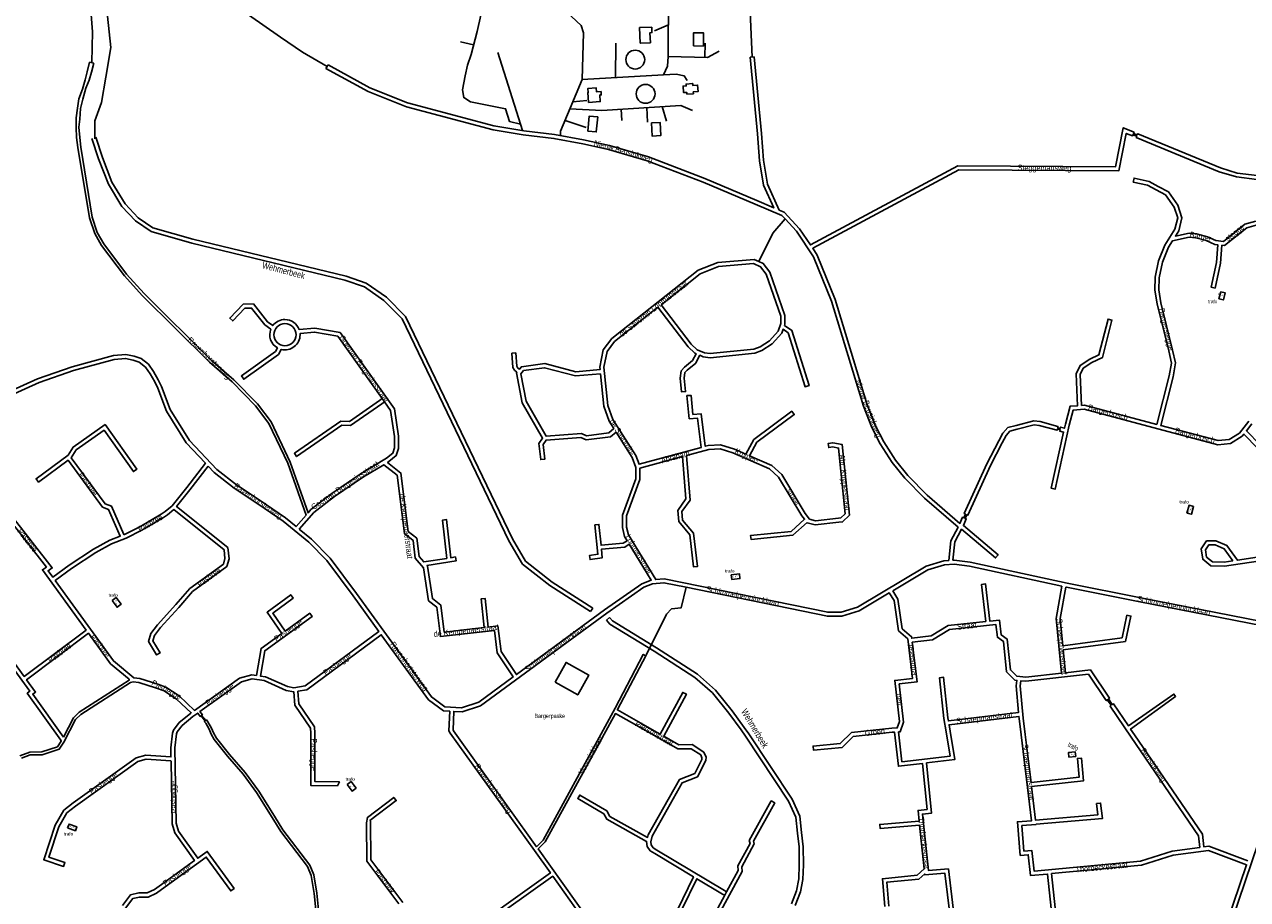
# Model space of a CAD drawing. Extents: x 240000 to 254380, y 435016 to 451025.
# Tile 24 of 35: x 245901 to 246809, y 444377 to 445027. Entities that reach past the tile are written whole.
import ezdxf
from ezdxf.enums import TextEntityAlignment as Align

# ---------------------------------------------------------------- set-up
doc = ezdxf.new("R2010")
doc.units = 0
doc.header["$MEASUREMENT"] = 0
for name, color, linetype in [('BOU-G00', 254, 'Continuous'), ('BOU-G01TRF', 254, 'Continuous'), ('BOU-G03TRF_code 300_betreedbaar', 254, 'Continuous'), ('bou-H01BijG', 254, 'Continuous'), ('LIJ-H01ASWG', 251, 'Continuous'), ('LIJ-H02ASIN', 254, 'Continuous'), ('LIJ-H02ASWE', 250, 'Continuous'), ('SEM-G01TRF', 254, 'Continuous'), ('SEM-H01FA', 254, 'Continuous'), ('SEM-H03ST', 250, 'Continuous'), ('SEM-H03WA', 254, 'Continuous'), ('VER-H01KV', 254, 'Continuous'), ('WAT-H01IT', 254, 'Continuous')]:
    doc.layers.add(name, color=color, linetype=linetype)
doc.layers.add('SEM-H03HN_Trafo_betreedbaar', color=254, linetype='Continuous', lineweight=0)

msp = doc.modelspace()

# ---------------------------------------------------------------- linework, layer by layer
at = {"layer": 'BOU-G00'}
for points in [[(246366.36, 445024.59), (246357.36, 445024.26), (246357.82, 445012.74), (246357.91, 445012.75), (246365.32, 445013.03), (246365.02, 445020.44), (246366.52, 445020.5)], [(246397.26, 445010.64), (246397.46, 445020.41), (246404.85, 445020.26), (246404.65, 445010.49)], [(246392.44, 444974.79), (246397.3, 444975.15), (246397.2, 444976.49), (246400.79, 444976.76), (246400.43, 444981.6), (246396.84, 444981.34), (246396.73, 444982.73), (246396.66, 444982.73), (246391.87, 444982.37), (246391.97, 444980.98), (246391.67, 444980.96), (246389.58, 444980.81), (246389.95, 444975.95), (246392.34, 444976.12)], [(246327.71, 444974.23), (246328.85, 444974.32), (246328.67, 444976.74), (246325.34, 444976.5), (246325.12, 444979.49), (246319, 444979.04), (246319.18, 444976.14), (246319.19, 444976.04), (246318.95, 444976.03), (246319.49, 444968.72), (246319.49, 444968.65), (246328.08, 444969.27)], [(246318.89, 444947.45), (246325.16, 444946.85), (246326.22, 444957.92), (246319.95, 444958.52)], [(246366.14, 444953.48), (246366.65, 444943.75), (246373.01, 444944.09), (246372.51, 444953.82)]]:
    msp.add_lwpolyline(points, close=True, dxfattribs=at)
for centre in [(246354.1, 445000.48), (246361.76, 444975.05)]:
    msp.add_circle(centre, 7, dxfattribs=at)
at = {"layer": 'BOU-G01TRF'}
msp.add_lwpolyline([(246425.3, 444618.04), (246425.75, 444614.58), (246431.85, 444615.18), (246431.52, 444618.65)], close=True, dxfattribs=at)
at = {"layer": 'BOU-G03TRF_code 300_betreedbaar'}
for points in [[(246788.8, 444828.11), (246792.12, 444827.32), (246790.82, 444822.07), (246787.43, 444822.92)], [(246763.65, 444663.78), (246766.97, 444662.88), (246768.56, 444668.74), (246765.24, 444669.64)], [(245965.76, 444598.81), (245968.7, 444601.01), (245972.38, 444596.1), (245969.43, 444593.9)], [(246675.98, 444482.58), (246675.64, 444485.99), (246680.73, 444486.49), (246681.07, 444483.08)], [(246140.21, 444462.37), (246143.91, 444457.45), (246146.82, 444459.63), (246143.12, 444464.56)], [(245932.66, 444430.05), (245933.73, 444432.94), (245939.46, 444430.86), (245938.49, 444428.01)]]:
    msp.add_lwpolyline(points, close=True, dxfattribs=at)
at = {"layer": 'bou-H01BijG'}
msp.add_lwpolyline([(246294.52, 444538.17), (246311.36, 444528.8), (246319.57, 444543.57), (246302.74, 444552.93)], close=True, dxfattribs=at)
at = {"layer": 'LIJ-H01ASWG'}
msp.add_lwpolyline([(245693.37, 445682.12), (245787.78, 445530.85), (245797.43, 445509.39), (245803.87, 445479.36), (245851.08, 445296.98), (245877.9, 445231.53), (245914.37, 445167.16), (245940.12, 445122.1), (245955.89, 445085.84), (245959.19, 445060.92), (245964.7, 445009.52), (245961.03, 444987.5), (245957.82, 444968.68), (245952.77, 444954.92), (245952.77, 444941.61)], dxfattribs=at)
at = {"layer": 'LIJ-H02ASIN'}
for points in [[(246378.74, 445026.31), (246368.34, 445021.84)], [(246234.12, 445011.53), (246224.24, 445013.78)], [(246339.37, 444987.1), (246339.75, 445012.79)], [(246405.74, 445002.21), (246405.93, 445012.77)], [(246268.95, 444952.52), (246252.06, 445005.72)], [(246407.77, 445002.16), (246416.37, 445006.66)], [(246374.99, 444989.19), (246384.37, 444989.62), (246390.48, 444988.37), (246392.54, 444984.96)], [(246307.78, 444969.13), (246318.17, 444970.03)], [(246362.75, 444964.81), (246363.17, 444954.11)], [(246373.98, 444965.55), (246377.18, 444954.71)], [(246387.83, 444966.45), (246396.52, 444962.58)], [(246301.97, 444955.23), (246317.68, 444950.18)], [(246343.69, 444963.57), (246344.12, 444955.2)]]:
    msp.add_lwpolyline(points, dxfattribs=at)
at = {"layer": 'LIJ-H02ASWE'}
for points in [[(245950.54, 444998.24), (245951.16, 445021.16), (245947.12, 445073.04), (245945.97, 445081.69), (245943.67, 445089.18), (245938.48, 445100.13), (245920.61, 445119.73), (245881.98, 445199.86)], [(246298.51, 444944.08), (246298.71, 444947.44), (246305.77, 444964.33), (246314.69, 444985.64), (246374.99, 444989.19), (246378.11, 444995.5), (246378.56, 445002.76), (246378.9, 445049.15), (246380.06, 445086.28), (246378.28, 445092.14), (246373.78, 445096.31), (246365.85, 445099.87), (246294.92, 445117.63), (246289, 445117.84), (246287.86, 445092.05), (246286.53, 445087.17), (246272.23, 445047.64), (246299.59, 445039.11), (246314.06, 445025.7), (246315.57, 445020.28), (246314.69, 444985.64)], [(245947.12, 445073.04), (245960.69, 445075.37), (245968.66, 445074.42), (245997.34, 445063.02), (246037.59, 445048.4), (246067.03, 445033.78), (246090.76, 445017.26), (246107.09, 445006.06), (246125.3, 444995.38)], [(246440.93, 445002.41), (246437.61, 445075.69)], [(246268.95, 444952.52), (246260.82, 444954.44), (246257.85, 444964), (246231.78, 444969.14), (246226.82, 444972.23), (246225.83, 444977.99), (246227.89, 444988.46), (246229.44, 444996.27), (246232.21, 445004.31), (246236.71, 445021.34), (246239.46, 445033.53), (246247.45, 445054.97)], [(246378.56, 445002.76), (246407.77, 445002.16)], [(246305.62, 444963.96), (246329.36, 444962.63), (246387.83, 444966.45)], [(246270.43, 444947.85), (246268.95, 444952.52)]]:
    msp.add_lwpolyline(points, dxfattribs=at)
at = {"layer": 'VER-H01KV'}
for points in [[(246439.51, 445002.28), (246444.74, 444945.47), (246446.41, 444925.42), (246449.33, 444907.24), (246456.94, 444890.42), (246444.28, 444895.9), (246405.67, 444912.33), (246363.84, 444928.3), (246335.02, 444936.6), (246315.72, 444940.87), (246294.11, 444944.9), (246271.33, 444947.7), (246249.09, 444951.35), (246185.1, 444968.37), (246156.95, 444979.55), (246126.01, 444996.56)], [(246442.5, 445002.56), (246439.51, 445002.28)], [(246974.51, 445004.04), (246943.53, 444887.68), (246939.6, 444888.76), (246923.68, 444891.8), (246869.85, 444902.52), (246825.31, 444914.32), (246815.83, 444914.5), (246800.99, 444916.29), (246788.64, 444920.04), (246727.16, 444945.45), (246726.77, 444944.53), (246724, 444945.67), (246724.38, 444946.6), (246716.39, 444949.9), (246710.6, 444920.85), (246593.54, 444921.57), (246484.17, 444862.89), (246476.14, 444874.86), (246464.67, 444887.2), (246461, 444888.73), (246452.23, 444908.12), (246449.39, 444925.78), (246447.72, 444945.73), (246442.5, 445002.56)], [(245948.85, 444998.67), (245947.12, 444991.47), (245945.68, 444985.42), (245943.67, 444978.5), (245941.07, 444971.29), (245939.92, 444964.37), (245939.05, 444957.17), (245939.05, 444949.96), (245939.34, 444942.76), (245940.38, 444935.3), (245948.94, 444883.03), (245952.79, 444871.34), (245957.89, 444862.54), (245974.88, 444839.84), (245987.94, 444825.43), (246037.97, 444775.82), (246054.77, 444761.2), (246072.17, 444743.54), (246082.09, 444730.4), (246096.12, 444700.89), (246109.67, 444662.18), (246102.28, 444653.82), (246094.44, 444660.24), (246075.58, 444673.04), (246058.11, 444684.68), (246043.44, 444696.09), (246023.18, 444717.73), (246008.74, 444740.78), (246002.4, 444757.77), (245999.99, 444762.61), (245996.5, 444768.83), (245992.63, 444774.24), (245987.34, 444778.47), (245982.08, 444780.31), (245975.86, 444781.61), (245966.63, 444780.84), (245936.15, 444772.42), (245910.42, 444763.51), (245886.68, 444752.87)], [(246167.86, 444746.41), (246172.46, 444739.92), (246175.41, 444720.59), (246175.41, 444712.26), (246174.07, 444708.24), (246169.5, 444704.48), (246150.7, 444693.2), (246128.94, 444678.43), (246113.36, 444666.35), (246111.19, 444663.89), (246097.97, 444701.65), (246083.81, 444731.44), (246073.69, 444744.85), (246056.14, 444762.66), (246039.33, 444777.29), (245989.39, 444826.81), (245976.43, 444841.11), (245959.56, 444863.64), (245954.63, 444872.16), (245950.89, 444883.5), (245942.38, 444935.5), (245941.65, 444942.76), (245941.07, 444950.25), (245941.65, 444956.3), (245942.22, 444964.09), (245943.95, 444971), (245946.26, 444979.36), (245948.57, 444985.13), (245950.3, 444991.18), (245952.02, 444997.85)], [(245948.85, 444998.67), (245952.02, 444997.85)], [(246126.01, 444996.56), (246124.42, 444993.91)], [(246124.42, 444993.91), (246155.74, 444976.8), (246184.16, 444965.52), (246248.61, 444948.39), (246270.91, 444944.73), (246293.65, 444941.94), (246315.12, 444937.93), (246334.28, 444933.69), (246362.89, 444925.45), (246404.55, 444909.55), (246443.1, 444893.14), (246462.92, 444884.69), (246465.27, 444882.15)], [(246815.62, 444911.5), (246800.37, 444913.34), (246787.63, 444917.21), (246726.01, 444942.68), (246726.39, 444943.6), (246723.62, 444944.75), (246723.24, 444943.82), (246718.62, 444945.73), (246713.06, 444917.83), (246594.29, 444918.57), (246485.85, 444860.39), (246489.2, 444855.39), (246502.48, 444822.31), (246526.28, 444744.29), (246532.44, 444728.6), (246538.58, 444716.81), (246547.38, 444703.07), (246556.53, 444691.76), (246570.92, 444677.01), (246595.1, 444656.11), (246597.15, 444660.67), (246598.06, 444660.26), (246599.29, 444662.99), (246598.38, 444663.4), (246615.03, 444700.42), (246623.95, 444717.5), (246627.07, 444723.13), (246630.64, 444727.24), (246636.81, 444728.95), (246649.97, 444732.3), (246654.62, 444731.9), (246667.94, 444728.18), (246667.72, 444727.21), (246669.65, 444726.67), (246669.87, 444727.65), (246672.76, 444726.84), (246673.4, 444729.74), (246676.88, 444743.06), (246682.47, 444743.51), (246681.48, 444767.2), (246684.32, 444773.41), (246691.47, 444778.14), (246698.36, 444781.38), (246705.11, 444807.83), (246708.02, 444807.09), (246700.92, 444779.26), (246692.95, 444775.51), (246686.69, 444771.38), (246684.51, 444766.61), (246685.47, 444743.75), (246687.59, 444743.93), (246741.31, 444729.68), (246750.45, 444765.64), (246752.19, 444775.2), (246750.16, 444784.17), (246741.47, 444819.21), (246739.73, 444829.34), (246740.02, 444838.9), (246742.63, 444851.06), (246747.27, 444862.64), (246754.8, 444874.51), (246756.83, 444882.91), (246754.22, 444891.01), (246747.85, 444899.99), (246740.89, 444903.75), (246734.52, 444907.23), (246723.8, 444909.55), (246724.44, 444912.48), (246735.58, 444910.07), (246742.33, 444906.39), (246749.89, 444902.3), (246756.93, 444892.37), (246759.94, 444883.02), (246757.6, 444873.32), (246755.11, 444869.4), (246765.23, 444871.61), (246770.73, 444871.04), (246778.84, 444869.01), (246785.21, 444866.11), (246790.72, 444865.53), (246806.65, 444878.27), (246814.76, 444880.59)], [(246465.27, 444882.15), (246473.78, 444872.99), (246486.53, 444853.98), (246499.69, 444821.19), (246523.45, 444743.3), (246529.7, 444727.36), (246535.98, 444715.31), (246544.94, 444701.31), (246554.29, 444689.76), (246568.86, 444674.82), (246593.74, 444653.31), (246588.39, 444643.28), (246586.87, 444628.68), (246583.09, 444628.44), (246570.12, 444624.34), (246519.07, 444593.97), (246507.04, 444590.2), (246504.98, 444590.18), (246497.07, 444590.18), (246375.51, 444615.08), (246369.32, 444614.47), (246348.97, 444647.68), (246347.54, 444653.4), (246347.54, 444661.8), (246357.55, 444688.8), (246357.55, 444697.12), (246389.18, 444705.7), (246391.76, 444674.35), (246385.71, 444665.74), (246386.33, 444657.43), (246394.53, 444647.59), (246397.45, 444623.8), (246400.43, 444624.16), (246397.4, 444648.84), (246389.25, 444658.61), (246388.78, 444664.9), (246394.84, 444673.51), (246392.13, 444706.5), (246408.82, 444711.03), (246417.04, 444711.45), (246426.61, 444708.41), (246453.73, 444696.56), (246460.5, 444690.43), (246477.82, 444661.8), (246479.87, 444659.16), (246469.82, 444650.23), (246439.78, 444647.21), (246440.08, 444644.22), (246471.09, 444647.34), (246481.72, 444656.79), (246481.82, 444656.67), (246487.76, 444655.1), (246505.28, 444657.02), (246507.96, 444657.29), (246513.11, 444662.16), (246507.77, 444714.6), (246500.7, 444716.02), (246497.29, 444715.42), (246497.81, 444712.47), (246500.66, 444712.96), (246505.01, 444712.1), (246509.97, 444663.33), (246506.64, 444660.17), (246504.98, 444660.01), (246487.98, 444658.15), (246483.56, 444659.31), (246480.3, 444663.5), (246462.83, 444692.36), (246455.38, 444699.11), (246438.99, 444706.27), (246444.44, 444716.42), (246472.08, 444736.97), (246470.29, 444739.38), (246442.11, 444718.43), (246436.23, 444707.48), (246427.67, 444711.22), (246417.43, 444714.48), (246408.34, 444714.01), (246406.02, 444713.38), (246403.05, 444737.46), (246396.85, 444737), (246395.5, 444751.21), (246392.51, 444751.02), (246394.14, 444733.8), (246400.43, 444734.26), (246403.1, 444712.59), (246356.88, 444700.05), (246354.46, 444706.51), (246337.47, 444733.25), (246333.75, 444743.77), (246330.8, 444772.06), (246333.14, 444783.75), (246338.79, 444791.27), (246370.9, 444816.62), (246393.44, 444787.33), (246398.33, 444782.44), (246399.2, 444782.09), (246396.7, 444777.09), (246390.65, 444772.2), (246388.08, 444769.41), (246387.39, 444764.05), (246388.47, 444753.77), (246391.47, 444753.96), (246390.41, 444764.02), (246390.94, 444768.08), (246392.7, 444770.01), (246399.09, 444775.16), (246401.88, 444780.75), (246401.99, 444780.95), (246404.62, 444779.88), (246409.74, 444779.18), (246442.81, 444782.44), (246448.16, 444784.54), (246455.62, 444789.43), (246462.83, 444797.34), (246463.83, 444800.23), (246467.73, 444797.55), (246480.23, 444757.57), (246483.09, 444758.47), (246470.29, 444799.43), (246464.85, 444803.17), (246465.16, 444804.09), (246465.16, 444810.61), (246453.99, 444842.73), (246449.1, 444849.01), (246445.72, 444850.53)], [(246445.72, 444850.53), (246456.36, 444871.55), (246465.27, 444882.15)], [(246815.02, 444877.55), (246808.05, 444875.56), (246791.63, 444862.42), (246789.69, 444862.63), (246788.69, 444849.32), (246784.63, 444830.79), (246781.7, 444831.43), (246785.71, 444849.75), (246786.7, 444862.94), (246784.41, 444863.18), (246777.85, 444866.16), (246770.21, 444868.07), (246765.39, 444868.58), (246752.85, 444865.84), (246749.95, 444861.27), (246745.51, 444850.18), (246743.01, 444838.53), (246742.74, 444829.55), (246744.41, 444819.82), (246753.08, 444784.86), (246755.25, 444775.26), (246753.39, 444765), (246744.21, 444728.91), (246786.95, 444717.58), (246795.06, 444718.45), (246802.59, 444723.08), (246809.55, 444732.05)], [(246445.72, 444850.53), (246442.34, 444852.04), (246415.33, 444849.95), (246400.89, 444844.13), (246336.62, 444793.38), (246330.33, 444785), (246327.77, 444772.2), (246327.97, 444770.29), (246310.1, 444768.72), (246286.98, 444774.79), (246269.61, 444772.46), (246268.09, 444770.6), (246266.99, 444771.5), (246266.06, 444772.9), (246265.36, 444782.68)], [(246265.36, 444782.68), (246262.37, 444782.46)], [(245888.05, 444750.19), (245911.52, 444760.72), (245937.04, 444769.55), (245967.16, 444777.87), (245975.67, 444778.58), (245981.28, 444777.42), (245985.87, 444775.81), (245990.44, 444772.16), (245993.96, 444767.22), (245997.34, 444761.2), (245999.64, 444756.57), (246006.04, 444739.44), (246020.79, 444715.9), (246034.95, 444700.76), (246021.13, 444682.88), (246010.23, 444669.23), (246005.14, 444664.87), (246002.23, 444663.05), (245986.29, 444653.66), (245974.97, 444648), (245974.48, 444647.81), (245965.28, 444668.94), (245960.53, 444670.72), (245935.38, 444704.83), (245939, 444710.67), (245959.8, 444725.33), (245981.49, 444694.58), (245983.94, 444696.31), (245960.52, 444729.51), (245936.77, 444712.77), (245933.05, 444706.76), (245909.29, 444689.23), (245911.07, 444686.82), (245933, 444703), (245958.64, 444668.22), (245963.03, 444666.57), (245971.69, 444646.71), (245964.09, 444643.71), (245951.95, 444637.07), (245933.88, 444625.02), (245921.7, 444616.14), (245918.2, 444620.99), (245921.21, 444623.09), (245889.73, 444663.6)], [(246167.86, 444746.41), (246165.85, 444744.98), (246142.72, 444728.83), (246136.27, 444729.09), (246102.71, 444705.77), (246101, 444708.24), (246135.39, 444732.13), (246141.83, 444731.87), (246164.13, 444747.44), (246166.12, 444748.85)], [(246166.12, 444748.85), (246167.86, 444746.41)], [(246819.2, 444583.21), (246729.4, 444600.96), (246674.77, 444611.71), (246602.72, 444627.24), (246590.95, 444628.95), (246589.9, 444628.88), (246591.31, 444642.38), (246596.32, 444651.77), (246621.62, 444630.49), (246623.55, 444632.79), (246597.68, 444654.54), (246599.88, 444659.44), (246598.97, 444659.85), (246600.2, 444662.58), (246601.12, 444662.17), (246617.73, 444699.1), (246626.59, 444716.08), (246629.54, 444721.4), (246632.31, 444724.59), (246637.58, 444726.05), (246650.22, 444729.26), (246654.09, 444728.93), (246667.29, 444725.25), (246667.51, 444726.23), (246669.44, 444725.69), (246669.22, 444724.71), (246672.12, 444723.9), (246662.97, 444682.25), (246665.9, 444681.61), (246676.32, 444729.04), (246679.24, 444740.24), (246687.32, 444740.89), (246786.72, 444714.53), (246796.06, 444715.53), (246804.63, 444720.81), (246805.92, 444722.48), (246816.38, 444711.7)], [(246817.95, 444714.39), (246807.78, 444724.87), (246811.87, 444730.15)], [(246828.73, 444633), (246801.19, 444628.83), (246793.32, 444639.69), (246785.21, 444643.16), (246778.26, 444643.16), (246774.21, 444637.37), (246775.36, 444629.56), (246781.45, 444624.63), (246791.59, 444624.34), (246829.82, 444630.13)], [(245835.62, 444626.39), (245904.72, 444531.59), (245902.65, 444530.08), (245927.56, 444495.18), (245927.99, 444494.57), (245925.13, 444490.28), (245913.52, 444486.42), (245904.57, 444486.19), (245897.29, 444483.61)], [(246391.85, 444608.68), (246375.35, 444612.05), (246366.9, 444611.21), (246360.4, 444608.69), (246333.01, 444589.6), (246239.27, 444520.67), (246225.47, 444516.16), (246219.32, 444516.51), (246218.81, 444502.86), (246219.24, 444502.18), (246280.86, 444416.11), (246285.64, 444420.9), (246339.26, 444518.87), (246360.05, 444558.81), (246361.83, 444557.88)], [(246361.83, 444557.88), (246362.38, 444558.91), (246377.22, 444588.65), (246381.01, 444592.7), (246388.15, 444593.36), (246391.85, 444608.68)], [(246539.33, 444371.63), (246537.58, 444392.37), (246563.34, 444394.87), (246568.69, 444399.63), (246565.22, 444432.01), (246535.82, 444429.63), (246535.58, 444432.62), (246564.9, 444435), (246564.04, 444443.02), (246570.81, 444443.77), (246567.32, 444477.91), (246549.46, 444475.78), (246546.46, 444501.22), (246544.83, 444501.12), (246515.95, 444498), (246507.67, 444489.72), (246486.32, 444487.88), (246486.06, 444490.87), (246506.32, 444492.62), (246514.57, 444500.87), (246544.58, 444504.11), (246548.66, 444504.35), (246550.23, 444508.97), (246546.72, 444539.57), (246559.95, 444541.05), (246556.46, 444570.42), (246549.46, 444576.39), (246546.22, 444598.91), (246542.63, 444604.49), (246520.3, 444591.21), (246507.51, 444587.2), (246504.98, 444587.18), (246496.76, 444587.18), (246391.85, 444608.68)], [(246673.69, 444608.88), (246669.6, 444585.49), (246671.6, 444565.14), (246715.47, 444571.22), (246719.13, 444587.95), (246722.06, 444587.31), (246717.96, 444568.54), (246671.9, 444562.15), (246673.56, 444545.25), (246692.02, 444547.33), (246706.29, 444526.42), (246705.39, 444525.79), (246708.19, 444521.65), (246709.11, 444522.29), (246720.38, 444505.77), (246754.05, 444529.46), (246755.24, 444527.67), (246721.87, 444503.39), (246724.65, 444499.12), (246775.16, 444425.37), (246776.34, 444415.96), (246780.02, 444416.45), (246808.9, 444405.51)], [(246818.7, 444580.26), (246728.82, 444598.02), (246674.16, 444608.77), (246673.69, 444608.88)], [(246221, 444346.51), (246291.07, 444396.58), (246279.26, 444413.19), (246216.74, 444500.51), (246215.77, 444502.05), (246216.33, 444516.68), (246211.67, 444516.94), (246200.56, 444525.2), (246165.58, 444573.48), (246110.36, 444532.69), (246103.64, 444531.52), (246104.37, 444522.15), (246116.04, 444505.14), (246116.27, 444500.51), (246116.27, 444464.44), (246134.4, 444464.19), (246132.93, 444461.21), (246113.27, 444461.49), (246113.27, 444500.51), (246113.09, 444504.14), (246101.44, 444521.12), (246100.67, 444531.02), (246094.9, 444532.09), (246078.69, 444539.38), (246069.68, 444540.69), (246061.66, 444538.44), (246030.87, 444516.44), (246032.74, 444514.09), (246032.15, 444513.62), (246035.27, 444509.71), (246035.85, 444510.18), (246036.88, 444508.89), (246039.44, 444504.2), (246041.08, 444500.58), (246043.15, 444496.7), (246052.84, 444484.6), (246064.61, 444471.19), (246074.53, 444457.42), (246086.31, 444438.8), (246092.54, 444428.51), (246112.57, 444402.45), (246115.49, 444395.17), (246117.71, 444381.52), (246122.92, 444329.75)], [(246421.92, 444382.71), (246420.35, 444383.55), (246370.09, 444413.53), (246367.41, 444415.2), (246365.9, 444417.38), (246365.57, 444419.73), (246366.57, 444423.91), (246389.02, 444463.6), (246400.42, 444467.96), (246406.45, 444480.02), (246406.62, 444482.7), (246405.11, 444486.21), (246396.39, 444491.91), (246386.51, 444491.74), (246375.24, 444498.13), (246392.04, 444529.25), (246389.41, 444530.67), (246372.62, 444499.61), (246370.26, 444500.95), (246340.85, 444517.62), (246341.03, 444517.95), (246361.83, 444557.88)], [(245898.35, 444481.86), (245904.94, 444484.2), (245913.87, 444484.42), (245926.41, 444488.6), (245929.84, 444493.76), (245938.63, 444510.51), (245942.42, 444514.38), (245979.35, 444538), (245981.4, 444538.56), (245985.56, 444538.08), (245998.76, 444533.91), (246004.31, 444531.75), (246013.52, 444525.67), (246024.44, 444515.52), (246023.79, 444515.06), (246015.57, 444508.3), (246011.18, 444502.64), (246010.62, 444500.51), (246009.26, 444489.59), (246009.39, 444482.74), (245990.65, 444484.08), (245983.5, 444482.08), (245936.73, 444448.68), (245929.83, 444443.17), (245923.5, 444432.16), (245915.01, 444406.42), (245929.71, 444401.43), (245930.68, 444404.27), (245918.79, 444408.31), (245926.25, 444430.93), (245932.15, 444441.18), (245938.54, 444446.29), (245984.82, 444479.33), (245990.96, 444481.05), (246009.31, 444479.74), (246009.45, 444479.73), (246010.35, 444433.11), (246012.26, 444426.28), (246026.82, 444405.79), (246000.52, 444386.77), (245997.2, 444384.21), (245991.81, 444381.76), (245985.58, 444381.76), (245979.3, 444380.27), (245973.34, 444372.33)], [(245974.94, 444369.46), (245981.04, 444377.6), (245985.93, 444378.76), (245992.46, 444378.76), (245998.76, 444381.62), (246002.28, 444384.33), (246035.61, 444408.45), (246053.79, 444383.32), (246056.22, 444385.08), (246036.29, 444412.64), (246029.25, 444407.55), (246015.01, 444427.6), (246013.34, 444433.55), (246012.26, 444489.44), (246013.58, 444499.94), (246013.93, 444501.29), (246017.73, 444506.2), (246025.62, 444512.68), (246029.24, 444515.27), (246031.18, 444512.84), (246031.76, 444513.31), (246034.88, 444509.4), (246034.29, 444508.93), (246035.2, 444507.78), (246037.65, 444503.3), (246039.29, 444499.69), (246041.47, 444495.6), (246051.3, 444483.32), (246063.04, 444469.95), (246072.87, 444456.3), (246084.61, 444437.75), (246090.89, 444427.38), (246110.82, 444401.45), (246113.55, 444394.63), (246115.73, 444381.26), (246120.92, 444329.68)], [(246385.34, 444369.15), (246397.24, 444393.84), (246368.53, 444410.97), (246365.29, 444412.99), (246363.03, 444416.26), (246362.51, 444419.87), (246362.55, 444420), (246333.02, 444436.45), (246330.82, 444440.5), (246311.44, 444451.8), (246312.95, 444454.39), (246333.06, 444442.67), (246335.24, 444438.65), (246363.27, 444423.03), (246363.75, 444425.02), (246386.94, 444466.02), (246398.25, 444470.34), (246403.49, 444480.81), (246403.58, 444482.17), (246402.71, 444484.2), (246395.52, 444488.89), (246385.74, 444488.73), (246368.78, 444498.34), (246339.41, 444514.98), (246287.26, 444419.69), (246282.03, 444414.46), (246336.9, 444337.3)], [(246178.52, 444373.62), (246154.77, 444405.27), (246154.5, 444433.92), (246155.21, 444437.86), (246174.8, 444452.69), (246176.61, 444450.3), (246157.07, 444435.5), (246157.49, 444434.98), (246157.76, 444406.28), (246181.53, 444374.61)], [(246421.92, 444382.71), (246430.41, 444398.46), (246430.24, 444401.97), (246439.29, 444418.55), (246438.78, 444420.73), (246455.04, 444450.04), (246457.66, 444448.58), (246441.97, 444420.28), (246442.47, 444418.12), (246433.28, 444401.28), (246433.44, 444397.77), (246417.64, 444368.46)], [(246822.02, 444434.91), (246771.53, 444285.76), (246768.57, 444274.84), (246938.96, 444293.39)], [(246768.66, 444286.63), (246807.94, 444402.67), (246779.67, 444413.37), (246753.41, 444409.87), (246729.9, 444402.37), (246663.21, 444396.09), (246666.56, 444363.72)], [(246334.95, 444334.87), (246292.81, 444394.13), (246222.48, 444343.87)], [(246415.33, 444370.49), (246420.49, 444380.07), (246418.82, 444380.97), (246399.83, 444392.3), (246388.79, 444369.4)], [(246589.51, 444350.19), (246583.97, 444396.39), (246569.17, 444395.14), (246569.08, 444395.96), (246564.6, 444391.98), (246540.82, 444389.67), (246542.32, 444371.88)], [(246420.49, 444380.07), (246421.92, 444382.71)]]:
    msp.add_lwpolyline(points, dxfattribs=at)
for points in [[(246373.25, 444818.48), (246395.7, 444789.32), (246400.02, 444784.99), (246405.4, 444782.8), (246409.8, 444782.2), (246442.1, 444785.39), (246446.78, 444787.22), (246453.65, 444791.73), (246460.2, 444798.9), (246462.16, 444804.59), (246462.16, 444810.1), (246451.31, 444841.28), (246447.19, 444846.58), (246441.81, 444848.99), (246416.02, 444846.99), (246402.41, 444841.5)], [(246328.28, 444767.31), (246330.8, 444743.11), (246334.76, 444731.93), (246338.19, 444726.53), (246334.52, 444723.32), (246317.99, 444721.23), (246314.27, 444722.86), (246287.95, 444720.99), (246273.05, 444746.83), (246269.09, 444767.08), (246271.18, 444769.64), (246286.79, 444771.74), (246309.84, 444765.68)], [(246037.03, 444698.55), (246023.49, 444681.03), (246013.56, 444668.59), (246051.66, 444638.13), (246052.53, 444629.85), (246050.93, 444624.18), (246025.49, 444605.58), (246015.17, 444593.81), (246001.65, 444578.85), (245997.11, 444572.98), (245996.01, 444568.96), (246001.31, 444560.01), (245998.73, 444558.48), (245992.78, 444568.52), (245994.37, 444574.34), (245999.43, 444580.86), (246012.93, 444595.81), (246023.46, 444607.81), (246048.33, 444625.99), (246049.49, 444630.11), (246048.81, 444636.57), (246011.52, 444666.38), (246006.92, 444662.44), (246003.76, 444660.47), (245987.72, 444651.02), (245976.19, 444645.26), (245965.36, 444640.99), (245953.51, 444634.5), (245935.6, 444622.56), (245923.46, 444613.71), (245966.64, 444554.01), (245981.74, 444541.54), (245986.19, 444541.03), (245999.76, 444536.74), (246005.7, 444534.43), (246015.38, 444528.03), (246026.93, 444517.31), (246060.35, 444541.19), (246069.48, 444543.75), (246072.78, 444543.27), (246076.25, 444563.29), (246091.69, 444574.44), (246080.82, 444590.15), (246098.36, 444603.12), (246100.15, 444600.71), (246084.94, 444589.47), (246094.13, 444576.2), (246112.44, 444589.42), (246114.19, 444586.99), (246078.99, 444561.58), (246075.75, 444542.84), (246079.54, 444542.28), (246095.8, 444534.98), (246100.74, 444534.06), (246109.15, 444535.52), (246163.82, 444575.9), (246144.65, 444602.37), (246125.22, 444628.49), (246111.74, 444642.19), (246092.64, 444657.83), (246073.9, 444670.55), (246056.36, 444682.25), (246041.41, 444693.86)], [(246104.6, 444651.92), (246113.77, 444644.41), (246127.51, 444630.45), (246147.07, 444604.14), (246202.72, 444527.33), (246212.74, 444519.88), (246225.08, 444519.19), (246237.88, 444523.38), (246263.41, 444542.15), (246251.7, 444560.02), (246249.55, 444576.66), (246209.53, 444572.1), (246206.84, 444593.85), (246200.66, 444598.68), (246196.9, 444623.12), (246190.72, 444630.37), (246189.11, 444643.52), (246182.67, 444648.63), (246177.29, 444691.86), (246167.44, 444699.74), (246152.31, 444690.67), (246130.7, 444676), (246115.42, 444664.15)], [(245887.33, 444661.81), (245916.9, 444623.74), (245913.99, 444621.7), (245946.34, 444576.96), (245900.47, 444542.52), (245839.78, 444625.78)], [(246797.85, 444628.33), (246791.38, 444637.26), (246784.6, 444640.16), (246779.82, 444640.16), (246777.35, 444636.63), (246778.16, 444631.15), (246782.55, 444627.6), (246791.4, 444627.35)], [(246545.21, 444606.03), (246549.09, 444599.99), (246552.27, 444577.94), (246559.3, 444571.94), (246559.43, 444570.87), (246573.87, 444572.64), (246586.51, 444580.31), (246614.28, 444583.32), (246611.18, 444610.87), (246614.16, 444611.2), (246617.26, 444583.64), (246624.41, 444584.41), (246625.77, 444573.32), (246630.21, 444570.25), (246632.6, 444547.38), (246637.38, 444542.6), (246644.04, 444541.92), (246670.58, 444544.91), (246666.57, 444585.6), (246670.76, 444609.51), (246602.19, 444624.29), (246590.83, 444625.93), (246583.65, 444625.47), (246571.35, 444621.58)], [(245929.56, 444497.53), (245906.82, 444529.41), (245908.92, 444530.93), (245902.23, 444540.1), (245948.1, 444574.53), (245964.44, 444551.94), (245978.39, 444540.42), (245978.27, 444539.68), (245941.15, 444515.94), (245936.99, 444511.7)], [(246549.47, 444501.39), (246550.85, 444501.47), (246553.29, 444508.64), (246550.04, 444536.93), (246563.28, 444538.41), (246559.78, 444567.89), (246574.88, 444569.74), (246587.49, 444577.4), (246621.79, 444581.11), (246622.96, 444571.62), (246627.37, 444568.56), (246629.73, 444546.01), (246636.01, 444539.73), (246637.46, 444539.58), (246636.87, 444535.61), (246638.66, 444515.86), (246586.59, 444509.55), (246586.24, 444511.77), (246583, 444541.9), (246580.02, 444541.58), (246583.26, 444511.37), (246584.85, 444501.37), (246587.85, 444483.37), (246552.09, 444479.12)], [(246773.37, 444415.56), (246772.28, 444424.28), (246722.17, 444497.42), (246706.56, 444520.5), (246707.38, 444521.07), (246704.57, 444525.21), (246703.76, 444524.64), (246690.56, 444544.15), (246644.05, 444538.9), (246640.44, 444539.27), (246639.89, 444535.52), (246642.07, 444511.53), (246643.59, 444499.49), (246647.94, 444463.77), (246683.63, 444467.62), (246682.38, 444481.62), (246685.37, 444481.88), (246686.88, 444464.95), (246648.3, 444460.79), (246651.35, 444435.73), (246697.64, 444439.87), (246696.64, 444448.12), (246699.62, 444448.48), (246700.99, 444437.16), (246651.71, 444432.75), (246651.73, 444432.6), (246641.1, 444431.84), (246642.62, 444412.86), (246648.52, 444413.35), (246650.27, 444397.89), (246729.3, 444405.33), (246752.75, 444412.81)], [(246570.3, 444478.26), (246591.33, 444480.76), (246587.81, 444501.83), (246587.06, 444506.59), (246638.94, 444512.87), (246639.09, 444511.2), (246640.62, 444499.12), (246648.37, 444435.37), (246637.87, 444434.62), (246639.87, 444409.62), (246645.87, 444410.12), (246647.62, 444394.62), (246660.23, 444395.81), (246663.58, 444363.4), (246624.11, 444359.13), (246618.36, 444352.38), (246592.6, 444349.63), (246586.6, 444399.62), (246571.84, 444398.37), (246567.34, 444440.37), (246574.09, 444441.12)]]:
    msp.add_lwpolyline(points, close=True, dxfattribs=at)
msp.add_lwpolyline([(246262.37, 444782.46), (246263.13, 444771.89), (246264.5, 444769.84), (246266.28, 444768.38), (246265.87, 444767.89), (246270.2, 444745.76), (246285.34, 444719.52), (246282.6, 444715.41), (246283.99, 444703.54), (246286.97, 444703.89), (246285.7, 444714.66), (246287.92, 444717.98), (246313.74, 444719.81), (246317.55, 444718.15), (246335.81, 444720.46), (246339.82, 444723.96), (246351.76, 444705.17), (246354.55, 444697.72), (246354.55, 444689.34), (246344.54, 444662.34), (246344.54, 444653.03), (246346.17, 444646.51), (246348.13, 444643.31), (246345.24, 444641.39), (246328.67, 444639.93), (246327.07, 444655.35), (246324.09, 444655.04), (246326.36, 444633.21), (246320.1, 444632.25), (246320.55, 444629.28), (246329.63, 444630.68), (246328.98, 444636.94), (246346.26, 444638.47), (246349.69, 444640.75), (246366.03, 444614.09), (246358.98, 444611.36), (246331.26, 444592.04), (246265.84, 444543.93), (246254.59, 444561.08), (246252.15, 444579.98), (246244.84, 444579.15), (246242.58, 444600.42), (246239.59, 444600.1), (246241.86, 444578.81), (246212.14, 444575.42), (246209.67, 444595.45), (246203.45, 444600.31), (246199.74, 444624.41), (246199.4, 444624.82), (246221.07, 444628.24), (246220.6, 444631.2), (246217.07, 444630.65), (246214.02, 444658.92), (246211.03, 444658.6), (246214.11, 444630.18), (246197.11, 444627.49), (246193.59, 444631.63), (246191.94, 444645.11), (246185.49, 444650.22), (246180.12, 444693.44), (246170.18, 444701.39), (246171.24, 444702.02), (246176.64, 444706.47), (246178.41, 444711.78), (246178.41, 444720.82), (246175.32, 444741.08), (246134.97, 444797.98), (246116.15, 444801.21), (246104.61, 444800.06, 0.316406), (246094.01, 444807.52, 0.237104), (246084.97, 444802.97), (246081.16, 444805.81), (246070.61, 444819.1), (246063.04, 444818.87), (246053.07, 444808.56), (246055.22, 444806.47), (246064.35, 444815.91), (246069.2, 444816.06), (246079.05, 444803.63), (246083.5, 444800.32, 0.372242), (246088.45, 444786.45), (246086.89, 444783.69), (246061.67, 444765.58), (246063.42, 444763.14), (246089.18, 444781.64), (246091.26, 444785.32, 0.488223), (246105.27, 444796.25, 0.019081), (246105.24, 444797.11), (246116.04, 444798.19), (246133.24, 444795.23), (246166.12, 444748.85)], format="xyb", dxfattribs=at)
msp.add_circle((246094.01, 444796.25), 8.27, dxfattribs=at)
at = {"layer": 'WAT-H01IT'}
for points in [[(245955.72, 444926.77), (245950.68, 444941.88)], [(245958.55, 444927.78), (245953.53, 444942.83)], [(245965.62, 444909.39), (245958.55, 444927.78)], [(245962.92, 444908.06), (245955.72, 444926.77)], [(245975.4, 444893.33), (245965.62, 444909.39)], [(245973, 444891.51), (245962.92, 444908.06)], [(245983.08, 444880.71), (245973, 444891.51)], [(245985.05, 444883), (245975.4, 444893.33)], [(245995.89, 444875.55), (245985.05, 444883)], [(245994.6, 444872.8), (245983.08, 444880.71)], [(246025.59, 444867.07), (245995.89, 444875.55)], [(246024.83, 444864.16), (245994.6, 444872.8)], [(246138.57, 444836.82), (246024.83, 444864.16)], [(246139.42, 444839.7), (246025.59, 444867.07)], [(246152.97, 444831.78), (246138.57, 444836.82)], [(246154.35, 444834.48), (246139.42, 444839.7)], [(246167.36, 444821.71), (246152.97, 444831.78)], [(246169.3, 444824.02), (246154.35, 444834.48)], [(246181.04, 444808.04), (246167.36, 444821.71)], [(246183.52, 444809.8), (246169.3, 444824.02)], [(246262.88, 444644.67), (246183.52, 444809.8)], [(246260.23, 444643.26), (246181.04, 444808.04)], [(246270.31, 444625.99), (246260.23, 444643.26)], [(246272.61, 444628), (246262.88, 444644.67)], [(246292.43, 444612.51), (246272.61, 444628)], [(246290.7, 444610.06), (246270.31, 444625.99)], [(246320.93, 444590.66), (246290.7, 444610.06)], [(246322.55, 444593.19), (246292.43, 444612.51)], [(246322.55, 444593.19), (246320.93, 444590.66)], [(246332.7, 444584.31), (246334.94, 444586.29)], [(246335.27, 444581.39), (246332.7, 444584.31)], [(246337.22, 444583.71), (246334.94, 444586.29)], [(246369.8, 444563.77), (246337.22, 444583.71)], [(246368.21, 444561.23), (246335.27, 444581.39)], [(246398.44, 444541.8), (246368.21, 444561.23)], [(246400.26, 444544.2), (246369.8, 444563.77)], [(246411.4, 444530.29), (246398.44, 444541.8)], [(246413.58, 444532.37), (246400.26, 444544.2)], [(246423.64, 444515.18), (246411.4, 444530.29)], [(246426.01, 444517.02), (246413.58, 444532.37)], [(246432.63, 444502.96), (246423.64, 444515.18)], [(246435.07, 444504.7), (246426.01, 444517.02)], [(246435.84, 444498.29), (246432.63, 444502.96)], [(246438.31, 444499.99), (246435.07, 444504.7)], [(246435.84, 444498.29), (246467.93, 444449.98)], [(246438.34, 444499.95), (246470.57, 444451.43)], [(246467.93, 444449.98), (246473.27, 444438.02)], [(246470.57, 444451.43), (246476.2, 444438.82)], [(246473.27, 444438.02), (246474.57, 444426.26)], [(246476.2, 444438.82), (246477.56, 444426.59)], [(246474.57, 444426.26), (246475.72, 444415.93)], [(246477.56, 444426.59), (246478.72, 444416.11)], [(246475.72, 444415.93), (246475.91, 444402.56)], [(246478.72, 444416.11), (246478.91, 444402.53)], [(246475.91, 444402.56), (246475.54, 444392.19)], [(246478.91, 444402.53), (246478.53, 444391.86)], [(246475.54, 444392.19), (246473.88, 444383.36)], [(246478.53, 444391.86), (246476.78, 444382.54)], [(246473.88, 444383.36), (246470.16, 444373.68)], [(246476.78, 444382.54), (246472.9, 444372.45)]]:
    msp.add_lwpolyline(points, dxfattribs=at)

# ---------------------------------------------------------------- texts
at = {"layer": 'SEM-G01TRF'}
for p in [(246779.3, 444819.63), (246758.11, 444670.9), (246420.83, 444619.6), (245963.01, 444601.63), (246138.97, 444465.11), (245929.87, 444424.42)]:
    msp.add_text('trafo', height=2.5, dxfattribs=at).set_placement(p)
at = {"layer": 'SEM-G01TRF', "width": 0.631579}
msp.add_text('trafo', height=3.8, rotation=332.7217, dxfattribs=at).set_placement((246679.24, 444490.6), align=Align.MIDDLE)
at = {"layer": 'SEM-H01FA', "width": 0.75}
msp.add_text('Bargerpaske', height=3.2, dxfattribs=at).set_placement((246279.26, 444513.2), align=Align.MIDDLE_LEFT)
at = {"layer": 'SEM-H03HN_Trafo_betreedbaar'}
for s, rotation, p in [('36 N01', 163.46917, (246790.93, 444825.73)), ('24 N01', 51.92021, (246764.88, 444664.05)), ('22 N01', 13.7233, (246426.28, 444615.69)), ('57 N01', 342.38763, (246675.77, 444484.89))]:
    msp.add_text(s, height=1, rotation=rotation, dxfattribs=at).set_placement(p)
at = {"layer": 'SEM-H03HN_Trafo_betreedbaar', "width": 0.631579}
for s, rotation, p in [('27 N02', 88.09372, (245968.85, 444597.68)), ('32 N01', 358.88904, (246143.62, 444460.96)), ('142 N01', 343.5028, (245936, 444430.69))]:
    msp.add_text(s, height=1, rotation=rotation, dxfattribs=at).set_placement(p, align=Align.MIDDLE)
at = {"layer": 'SEM-H03ST', "width": 0.727273}
for s, rotation, p in [('Nieuw Beusinkweg', 343.89486, (246345.18, 444932)), ('Steggemansweg', 359.64432, (246657.93, 444919.51)), ('stegge', 38.64762, (246799.51, 444871.45)), ('Barger', 348.25284, (246773.57, 444868.52)), ('de Savornin Lohmanstraat', 38.29149, (246367.49, 444815.6)), ('Bargerstegge', 283.61394, (246747.9, 444800.06)), ('Ravenhorsterweg', 316.28709, (246037.49, 444778.48)), ('Goeman Borgesiusstraat', 305.33841, (246152.41, 444770.73)), ('Nieuw Beusinkweg', 290.5893, (246526.89, 444741.17)), ('Bargerbosch', 345.14757, (246705.06, 444738.08)), ('de Savornin-', 302.418, (246344.62, 444720.13)), ('Bargerbosch', 345.14757, (246769.63, 444720.9)), ('Abraham', 15.17949, (246383.8, 444705.76)), ('Kuyper-', 336.47868, (246436.74, 444705.8)), ('Abr. Kuyperstraat', 275.76972, (246509.07, 444686.49)), ('Pasbree', 306.39627, (245948.07, 444685.46)), ('Goeman Borgesiusstraat', 34.22511, (246138.89, 444683.9)), ('Ravenhorsterweg', 326.03958, (246073.95, 444672.48)), ('de Kempenaerstraat', 277.08426, (246183.43, 444654.06)), ('straat', 301.94064, (246471.43, 444675.67)), ('Pasbree', 29.65995, (245994, 444656.46)), ('Pasbree', 307.8432, (245903.03, 444643.72)), ('Lohmanstraat', 301.4946, (246356.97, 444633.43)), ('Pasbree', 36.17091, (246037.56, 444616.26)), ('Schimmelpennincklaan', 348.42087, (246433.76, 444601.64)), ('Schimmelpennincklaan', 348.83478, (246753.85, 444594.52)), ('Pashegge', 35.82576, (246096.73, 444576.43)), ('Straat', 6.16752, (246600.26, 444580.09)), ('Schaepmanstraat', 275.62005, (246670.41, 444564.53)), ('de Kempenaerstraat', 6.5061, (246228.62, 444576.1)), ('Schimmelpennincklaan', 36.3285, (246295.24, 444563.13)), ('Pasbree', 36.89505, (245926.59, 444560.17)), ('Pasbree', 307.8432, (245957.07, 444565.23)), ('Ravenhortsterweg', 305.92557, (246185.87, 444549.64)), ('Prinsterer', 96.77115, (246559.7, 444554.87)), ('Pashegge', 36.44622, (246133.23, 444551.4)), ('Pashegge', 332.33391, (246005.9, 444532.11)), ('Pashegge', 35.55297, (246045.9, 444528.79)), ('van', 96.55191, (246549.62, 444525.39)), ('Schaepmanstraat', 6.90228, (246613.29, 444511.32)), ('Piersonstraat', 330.45732, (246368.3, 444500.37)), ('Groen', 6.18021, (246532.02, 444501.23)), ('Pashegge', 270, (246115.04, 444484.46)), ('Voorninklaan', 61.31043, (246320.79, 444483.97)), ('Schaepmanstraat', 276.93432, (246645.49, 444471.4)), ('Beusinkweg', 304.39053, (246738.39, 444476.42)), ('Ravenhortsterweg', 305.60031, (246248.52, 444458.98)), ('Pashegge', 35.52588, (245959.47, 444463.09)), ('Pashegge', 91.10754, (246011.87, 444452.89)), ('Thorbeckestraat', 276.11811, (246568.39, 444418.83)), ('Pashegge', 35.89884, (246014.28, 444394.94)), ('Thorbeckestraat', 5.51646, (246700.3, 444401)), ('Pasbrink', 306.88191, (246168.14, 444390.35))]:
    msp.add_text(s, height=4.4, rotation=rotation, dxfattribs=at).set_placement(p, align=Align.MIDDLE)
at = {"layer": 'SEM-H03WA', "width": 0.68}
for rotation, p in [(345.33139, (246077.43, 444848.08)), (300.87341, (246434.61, 444517.79))]:
    msp.add_text('Wehmerbeek', height=5, rotation=rotation, dxfattribs=at).set_placement(p, align=Align.MIDDLE_LEFT)

doc.saveas('drawing.dxf')
